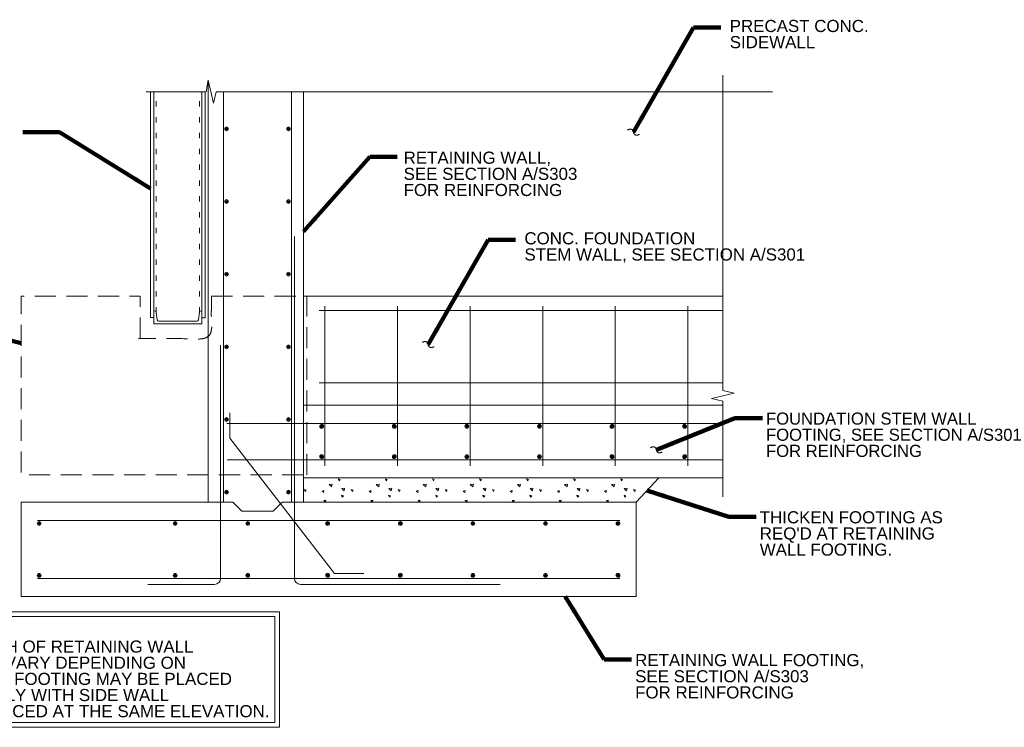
# Model space of a CAD drawing. Header units: inches. Extents: x 190401 to 201534, y 382357 to 388963.
# Tile 5 of 5: x 197399 to 201534, y 385872 to 388841. Entities that reach past the tile are written whole.
import ezdxf

# ---------------------------------------------------------------- set-up
doc = ezdxf.new("R2010")
doc.units = ezdxf.units.IN
doc.header["$MEASUREMENT"] = 0
doc.linetypes.add('DGN3', pattern=[132.8424, 88.5616, -44.2808])
doc.linetypes.add('DGN5', pattern=[66.4212, 22.1404, -44.2808])
for name, color, linetype, lineweight in [('G-ANNO-DIM', 1, 'Continuous', 0), ('G-ANNO-TEXT', 7, 'Continuous', 0), ('S-REIN-RBAR', 5, 'Continuous', 13)]:
    doc.layers.add(name, color=color, linetype=linetype, lineweight=lineweight)
doc.layers.add('S-FNDN-FTNG', color=7, linetype='Continuous', lineweight=13, true_color=0x5a4800)
doc.styles.add("3 4 1'-0", font='arial.ttf', dxfattribs={"height": 50.8})
doc.dimstyles.new('1 20', dxfattribs={"dimtxt": 50.8, "dimasz": 76.2, "dimexe": 25.4, "dimexo": 25.4, "dimgap": 25.4, "dimtad": 1, "dimdec": 0, "dimzin": 11, "dimdsep": 46, "dimtxsty": "3 4 1'-0", "dimblk1": 'OBLIQUE', "dimblk2": 'OBLIQUE', "dimsah": 1, "dimcen": 0, "dimadec": 4, "dimazin": 3, "dimtfac": 1, "dimtdec": 0, "dimtix": 1, "dimtofl": 0, "dimtmove": 0, "dimatfit": 3, "dimfxl": 1, "dimtolj": 1, "dimtzin": 0, "dimarcsym": 0})

# ---------------------------------------------------------------- blocks, each defined once
blk = doc.blocks.new('REINFDOT1')
for radius in [0.0794, 0.0476, 0.0159]:
    blk.add_circle((0, 0), radius)
blk = doc.blocks.new('REINF. DOT60')
at = {"layer": 'S-REIN-RBAR', "xscale": 100, "yscale": 100, "zscale": 100, "rotation": 90.00000000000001}
blk.add_blockref('REINFDOT1', (927.9, 624.6), dxfattribs=at)
blk = doc.blocks.new('REINF. DOT61')
at = {"layer": 'S-REIN-RBAR', "xscale": 100, "yscale": 100, "zscale": 100, "rotation": 90.00000000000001}
blk.add_blockref('REINFDOT1', (927.9, 624.6), dxfattribs=at)
blk = doc.blocks.new('REINF. DOT62')
at = {"layer": 'S-REIN-RBAR', "xscale": 100, "yscale": 100, "zscale": 100, "rotation": 90.00000000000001}
blk.add_blockref('REINFDOT1', (927.9, 624.6), dxfattribs=at)
blk = doc.blocks.new('REINF. DOT63')
at = {"layer": 'S-REIN-RBAR', "xscale": 100, "yscale": 100, "zscale": 100, "rotation": 90.00000000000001}
blk.add_blockref('REINFDOT1', (927.9, 624.6), dxfattribs=at)
blk = doc.blocks.new('REINF. DOT64')
at = {"layer": 'S-REIN-RBAR', "xscale": 100, "yscale": 100, "zscale": 100, "rotation": 90.00000000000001}
blk.add_blockref('REINFDOT1', (927.9, 624.6), dxfattribs=at)
blk = doc.blocks.new('REINF. DOT65')
at = {"layer": 'S-REIN-RBAR', "xscale": 100, "yscale": 100, "zscale": 100, "rotation": 90.00000000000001}
blk.add_blockref('REINFDOT1', (927.9, 624.6), dxfattribs=at)
blk = doc.blocks.new('REINF. DOT66')
at = {"layer": 'S-REIN-RBAR', "extrusion": (0, 0, -1), "xscale": 100, "yscale": 100, "zscale": -100, "rotation": 270}
blk.add_blockref('REINFDOT1', (-927.9, -624.6), dxfattribs=at)
blk = doc.blocks.new('REINF. DOT67')
at = {"layer": 'S-REIN-RBAR', "extrusion": (0, 0, -1), "xscale": 100, "yscale": 100, "zscale": -100, "rotation": 270}
blk.add_blockref('REINFDOT1', (-927.9, -624.6), dxfattribs=at)
blk = doc.blocks.new('REINF. DOT68')
at = {"layer": 'S-REIN-RBAR', "extrusion": (0, 0, -1), "xscale": 100, "yscale": 100, "zscale": -100, "rotation": 270}
blk.add_blockref('REINFDOT1', (-927.9, -624.6), dxfattribs=at)
blk = doc.blocks.new('REINF. DOT69')
at = {"layer": 'S-REIN-RBAR', "extrusion": (0, 0, -1), "xscale": 100, "yscale": 100, "zscale": -100, "rotation": 270}
blk.add_blockref('REINFDOT1', (-927.9, -624.6), dxfattribs=at)
blk = doc.blocks.new('REINF. DOT70')
at = {"layer": 'S-REIN-RBAR', "extrusion": (0, 0, -1), "xscale": 100, "yscale": 100, "zscale": -100, "rotation": 270}
blk.add_blockref('REINFDOT1', (-927.9, -624.6), dxfattribs=at)
blk = doc.blocks.new('REINF. DOT71')
at = {"layer": 'S-REIN-RBAR', "extrusion": (0, 0, -1), "xscale": 100, "yscale": 100, "zscale": -100, "rotation": 270}
blk.add_blockref('REINFDOT1', (-927.9, -624.6), dxfattribs=at)
blk = doc.blocks.new('REINF. DOT72')
at = {"layer": 'S-REIN-RBAR', "xscale": 100, "yscale": 100, "zscale": 100, "rotation": 90.00000000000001}
blk.add_blockref('REINFDOT1', (927.9, 624.6), dxfattribs=at)
blk = doc.blocks.new('REINF. DOT73')
at = {"layer": 'S-REIN-RBAR', "extrusion": (0, 0, -1), "xscale": 100, "yscale": 100, "zscale": -100, "rotation": 270}
blk.add_blockref('REINFDOT1', (-927.9, -624.6), dxfattribs=at)
blk = doc.blocks.new('REINF. DOT74')
at = {"layer": 'S-REIN-RBAR', "xscale": 100, "yscale": 100, "zscale": 100, "rotation": 90.00000000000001}
blk.add_blockref('REINFDOT1', (927.9, 624.6), dxfattribs=at)
blk = doc.blocks.new('REINF. DOT75')
at = {"layer": 'S-REIN-RBAR', "extrusion": (0, 0, -1), "xscale": 100, "yscale": 100, "zscale": -100, "rotation": 270}
blk.add_blockref('REINFDOT1', (-927.9, -624.6), dxfattribs=at)
blk = doc.blocks.new('REINF. DOT76')
at = {"layer": 'S-REIN-RBAR', "extrusion": (0, 0, -1), "xscale": 100, "yscale": 100, "zscale": -100, "rotation": 270}
blk.add_blockref('REINFDOT1', (-927.9, -624.6), dxfattribs=at)
blk = doc.blocks.new('REINF. DOT77')
at = {"layer": 'S-REIN-RBAR', "xscale": 100, "yscale": 100, "zscale": 100, "rotation": 270}
blk.add_blockref('REINFDOT1', (-927.9, -624.6), dxfattribs=at)
blk = doc.blocks.new('REINF. DOT78')
at = {"layer": 'S-REIN-RBAR', "xscale": 100, "yscale": 100, "zscale": 100, "rotation": 270}
blk.add_blockref('REINFDOT1', (-927.9, -624.6), dxfattribs=at)
blk = doc.blocks.new('REINF. DOT79')
at = {"layer": 'S-REIN-RBAR', "extrusion": (0, 0, -1), "xscale": 100, "yscale": 100, "zscale": -100, "rotation": 270}
blk.add_blockref('REINFDOT1', (-927.9, -624.6), dxfattribs=at)
blk = doc.blocks.new('REINF. DOT80')
at = {"layer": 'S-REIN-RBAR', "extrusion": (0, 0, -1), "xscale": 100, "yscale": 100, "zscale": -100, "rotation": 270}
blk.add_blockref('REINFDOT1', (-927.9, -624.6), dxfattribs=at)
blk = doc.blocks.new('REINF. DOT81')
at = {"layer": 'S-REIN-RBAR', "xscale": 100, "yscale": 100, "zscale": 100, "rotation": 270}
blk.add_blockref('REINFDOT1', (-927.9, -624.6), dxfattribs=at)
blk = doc.blocks.new('REINF. DOT82')
at = {"layer": 'S-REIN-RBAR', "xscale": 100, "yscale": 100, "zscale": 100, "rotation": 270}
blk.add_blockref('REINFDOT1', (-927.9, -624.6), dxfattribs=at)
blk = doc.blocks.new('REINF. DOT83')
at = {"layer": 'S-REIN-RBAR', "xscale": 100, "yscale": 100, "zscale": 100, "rotation": 270}
blk.add_blockref('REINFDOT1', (-927.9, -624.6), dxfattribs=at)
blk = doc.blocks.new('REINF. DOT84')
at = {"layer": 'S-REIN-RBAR', "extrusion": (0, 0, -1), "xscale": 100, "yscale": 100, "zscale": -100, "rotation": 90.00000000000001}
blk.add_blockref('REINFDOT1', (927.9, 624.6), dxfattribs=at)
blk = doc.blocks.new('REINF. DOT85')
at = {"layer": 'S-REIN-RBAR', "extrusion": (0, 0, -1), "xscale": 100, "yscale": 100, "zscale": -100, "rotation": 90.00000000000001}
blk.add_blockref('REINFDOT1', (927.9, 624.6), dxfattribs=at)
blk = doc.blocks.new('REINF. DOT86')
at = {"layer": 'S-REIN-RBAR', "xscale": 100, "yscale": 100, "zscale": 100, "rotation": 270}
blk.add_blockref('REINFDOT1', (-927.9, -624.6), dxfattribs=at)
blk = doc.blocks.new('REINF. DOT87')
at = {"layer": 'S-REIN-RBAR', "xscale": 100, "yscale": 100, "zscale": 100, "rotation": 270}
blk.add_blockref('REINFDOT1', (-927.9, -624.6), dxfattribs=at)
blk = doc.blocks.new('REINF. DOT88')
at = {"layer": 'S-REIN-RBAR', "xscale": 100, "yscale": 100, "zscale": 100, "rotation": 270}
blk.add_blockref('REINFDOT1', (-927.9, -624.6), dxfattribs=at)
blk = doc.blocks.new('REINF. DOT89')
at = {"layer": 'S-REIN-RBAR', "extrusion": (0, 0, -1), "xscale": 100, "yscale": 100, "zscale": -100, "rotation": 90.00000000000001}
blk.add_blockref('REINFDOT1', (927.9, 624.6), dxfattribs=at)
blk = doc.blocks.new('REINF. DOT90')
at = {"layer": 'S-REIN-RBAR', "extrusion": (0, 0, -1), "xscale": 100, "yscale": 100, "zscale": -100, "rotation": 90.00000000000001}
blk.add_blockref('REINFDOT1', (927.9, 624.6), dxfattribs=at)
blk = doc.blocks.new('REINF. DOT91')
at = {"layer": 'S-REIN-RBAR', "xscale": 100, "yscale": 100, "zscale": 100, "rotation": 270}
blk.add_blockref('REINFDOT1', (-927.9, -624.6), dxfattribs=at)
blk = doc.blocks.new('REINF. DOT92')
at = {"layer": 'S-REIN-RBAR', "xscale": 100, "yscale": 100, "zscale": 100, "rotation": 270}
blk.add_blockref('REINFDOT1', (-927.9, -624.6), dxfattribs=at)
blk = doc.blocks.new('REINF. DOT93')
at = {"layer": 'S-REIN-RBAR', "extrusion": (0, 0, -1), "xscale": 100, "yscale": 100, "zscale": -100, "rotation": 90.00000000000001}
blk.add_blockref('REINFDOT1', (927.9, 624.6), dxfattribs=at)
blk = doc.blocks.new('REINF. DOT94')
at = {"layer": 'S-REIN-RBAR', "extrusion": (0, 0, -1), "xscale": 100, "yscale": 100, "zscale": -100, "rotation": 90.00000000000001}
blk.add_blockref('REINFDOT1', (927.9, 624.6), dxfattribs=at)
blk = doc.blocks.new('REINF. DOT95')
at = {"layer": 'S-REIN-RBAR', "xscale": 100, "yscale": 100, "zscale": 100, "rotation": 270}
blk.add_blockref('REINFDOT1', (-927.9, -624.6), dxfattribs=at)
blk = doc.blocks.new('_Oblique')
at = {"color": 0, "linetype": 'ByBlock', "lineweight": -2}
blk.add_line((-0.5, -0.5), (0.5, 0.5), dxfattribs=at)
blk = doc.blocks.new('REINF. DOT96')
at = {"layer": 'S-REIN-RBAR', "xscale": 100, "yscale": 100, "zscale": 100, "rotation": 270}
blk.add_blockref('REINFDOT1', (-927.9, -624.6), dxfattribs=at)
blk = doc.blocks.new('REINF. DOT104')
at = {"layer": 'S-REIN-RBAR', "extrusion": (0, 0, -1), "xscale": 100, "yscale": 100, "zscale": -100, "rotation": 270}
blk.add_blockref('REINFDOT1', (-927.9, -624.6), dxfattribs=at)
blk = doc.blocks.new('REINF. DOT105')
at = {"layer": 'S-REIN-RBAR', "extrusion": (0, 0, -1), "xscale": 100, "yscale": 100, "zscale": -100, "rotation": 270}
blk.add_blockref('REINFDOT1', (-927.9, -624.6), dxfattribs=at)
blk = doc.blocks.new('REINF. DOT106')
at = {"layer": 'S-REIN-RBAR', "extrusion": (0, 0, -1), "xscale": 100, "yscale": 100, "zscale": -100, "rotation": 270}
blk.add_blockref('REINFDOT1', (-927.9, -624.6), dxfattribs=at)
blk = doc.blocks.new('AnonymousCell9')
at = {"layer": 'G-ANNO-TEXT', "linetype": 'DGN3'}
for p, q in [((199.7, 374.8, 44.7), (599.8, 374.8, 44.7)), ((599.8, -374.8, -44.7), (599.8, 374.8, -44.7))]:
    blk.add_line(p, q, dxfattribs=at)
at = {"layer": 'G-ANNO-TEXT', "linetype": 'DGN3', "elevation": -44.7, "flags": 128}
blk.add_lwpolyline([(-100.1, 197), (-100.1, 374.8), (-599.8, 374.8), (-599.8, -374.8), (599.8, -374.8)], dxfattribs=at)
at = {"layer": 'G-ANNO-TEXT', "linetype": 'DGN3'}
blk.add_open_spline([(199.7, 374.8, -44.7), (199.7, 374.8, -44.7), (199.7, 197, -44.7), (-100.1, 197, -44.7), (-100.1, 197, -44.7)], degree=1, dxfattribs=at)

msp = doc.modelspace()

# ---------------------------------------------------------------- hatches: boundary and pattern name
at = {"layer": 'G-ANNO-TEXT'}
h = msp.add_hatch(dxfattribs=at)
h.set_pattern_fill('DGN_CONCRETE4', color=256, style=0, pattern_type=2)
h.set_pattern_definition([(136.6029, (200264.391, 386817.131), (-988.42, 915.915), [9.522, -1894.923]), (139.6022, (200256.484, 386726.194), (-790.736, 654.225), [9.085, -1807.9516]), (140.397, (200169.503, 386799.467), (-197.684, 130.845), [10.263, -1016.028]), (82.8241, (200256.484, 386726.194), (197.684, 1439.295), [7.913, -1574.623]), (82.8241, (200264.391, 386817.131), (197.684, 1439.295), [7.913, -1574.623]), (90, (200169.5, 386799.47), (-197.684, 1e-14), [7.85, -122.994]), (193.9396, (200257.472, 386734.044), (-593.052, -130.845), [8.147, -1621.312]), (189.3957, (200265.38, 386824.982), (-197.684, 1e-06), [8.015, -793.474]), (189.3957, (200169.503, 386807.318), (-197.684, 1e-06), [8.015, -793.474]), (137.9313, (200290.09, 386749.746), (-593.052003, 523.379998), [14.6464, -2914.628]), (135.206, (200144.79, 386732.736), (-197.684, 261.69), [13.928, -543.207]), (185.81434, (200292.067, 386760.868), (-1186.104, -130.845), [12.916, -2570.2656]), (186.2951, (200146.77, 386743.858), (-988.42, -130.845), [11.933, -1181.366]), (79.9213, (200290.09, 386749.746), (197.68401, 1046.76), [11.296, -2247.933]), (79.9213, (200144.792, 386732.736), (197.68401, 1046.76), [11.296, -2247.933]), (113.3481, (200321.72, 386774.606), (-197.684, 392.535), [9.976, -987.629]), (114.9323, (200229.796, 386806.009), (-197.684, 392.535), [9.379, -1866.418]), (114.9323, (200178.399, 386730.119), (-197.684, 392.535), [9.379, -1866.418]), (107.9393, (200136.885, 386836.758), (-395.36799, 1177.605), [9.627, -1915.811]), (58.8542, (200321.72, 386774.606), (197.684, 392.535), [7.644, -756.768]), (56.1195, (200178.399, 386730.12), (593.052, 915.915), [7.092, -1411.3636]), (56.1195, (200229.796, 386806.01), (593.052, 915.915), [7.092, -1411.3636]), (52.932, (200136.885, 386836.76), (197.684, 130.845), [8.199, -319.765]), (161.6883, (200182.35, 386736.01), (-197.684, -9e-07), [8.329, -408.128]), (161.6883, (200325.673, 386781.15), (-197.684, -9e-07), [8.329, -408.128]), (161.6883, (200233.75, 386811.9), (-197.684, -9e-07), [8.329, -408.128]), (161.6883, (200141.83, 386843.3), (-197.684, -9e-07), [8.329, -408.128])])
h.paths.add_polyline_path([(198591, 386919), (198591, 386816.6), (199988, 386816.6), (200082.2, 386919)])

# ---------------------------------------------------------------- linework, layer by layer
at = {"layer": 'G-ANNO-DIM', "extrusion": (0, 0, -1), "flags": 128}
for points in [[(-196766.3, 386356.8), (-198490.4, 386356.8), (-198490.4, 385872.3), (-196766.3, 385872.3), (-196766.3, 386356.8)], [(-196786.3, 386336.8), (-198470.4, 386336.8), (-198470.4, 385892.3), (-196786.3, 385892.3), (-196786.3, 386336.8)]]:
    msp.add_lwpolyline(points, dxfattribs=at)
at = {"layer": 'G-ANNO-TEXT'}
for p, q in [((197962.9, 387592.4, -89.4), (197962.9, 388539.1, -89.4)), ((198163.4, 387590.5, -89.4), (198163.4, 388539.1, -89.4)), ((198178.4, 387590.5, -89.4), (198178.4, 388539.1, -89.4)), ((197962.9, 387592.4, -89.4), (197948.2, 387592.4, -89.4)), ((198178.4, 387590.5, -89.4), (198163.7, 387590.5, -89.4))]:
    msp.add_line(p, q, dxfattribs=at)
at = {"layer": 'G-ANNO-TEXT', "linetype": 'DGN5'}
for p, q in [((197971.7, 387613.3, -89.4), (197971.7, 388539.1, -89.4)), ((198154.6, 387613.3, -89.4), (198154.6, 388539.1, -89.4))]:
    msp.add_line(p, q, dxfattribs=at)
at = {"layer": 'G-ANNO-TEXT', "flags": 128}
for points, elevation in [([(200560.5, 388539.1), (198285.1, 388539.1), (198223.5, 388539.1), (198212.5, 388490.9), (198190.6, 388587.4), (198181.6, 388539.1), (197929.7, 388539.1)], 89.4), ([(200351.6, 386839.4), (200351.6, 387241.2), (200351.6, 387241.2), (200303.4, 387252.2), (200399.8, 387274.1), (200351.6, 387285.1), (200351.6, 388608.1)], 89.4), ([(198591, 386919), (198591, 386816.6), (199988, 386816.6), (200082.2, 386919), (198591, 386919)], 71.5)]:
    msp.add_lwpolyline(points, dxfattribs=dict(at, elevation=elevation))
at = {"layer": 'G-ANNO-TEXT', "elevation": -89.4, "flags": 128}
msp.add_lwpolyline([(197976.1, 387582.5), (197971.7, 387613.3), (197971.7, 387613.3, 0.373441), (197964.1, 387619.8), (197964.1, 387619.8), (197962.9, 387619.8), (197962.9, 387565.1), (198163.3, 387565.1), (198163.3, 387619.8), (198162.1, 387619.8), (198162.1, 387619.8, 0.373441), (198154.6, 387613.3), (198154.6, 387613.3), (198150.2, 387582.5), (198150.2, 387582.5, -0.366699), (198142.7, 387576.2), (198142.7, 387576.2), (197983.6, 387576.2), (197983.6, 387576.2, -0.366699), (197976.1, 387582.5)], format="xyb", dxfattribs=at)
at = {"layer": 'G-ANNO-TEXT'}
for points, degree in [([(197948.2, 388539.1, -89.4), (197948.2, 387592.4, -89.4)], 1), ([(199952, 388377.9), (199970.8, 388389.7), (199976.4, 388369.2)], 2), ([(200000.8, 388360.5), (199981.9, 388348.7), (199976.4, 388369.2)], 2), ([(199089.8, 387487), (199108.6, 387498.7), (199114.2, 387478.3)], 2), ([(199138.6, 387469.5), (199119.7, 387457.8), (199114.2, 387478.3)], 2), ([(200048.1, 387045.3), (200067, 387057.1), (200072.5, 387036.6)], 2), ([(200096.9, 387027.9), (200078.1, 387016.1), (200072.5, 387036.6)], 2)]:
    msp.add_open_spline(points, degree=degree, dxfattribs=at)
at = {"layer": 'S-FNDN-FTNG'}
for p, q in [((198191, 386816.6, 89.4), (198190.6, 388587.4, 89.4)), ((198591, 387681, 89.4), (200351.6, 387681, 89.4)), ((198591, 387223.8, 89.4), (200351.6, 387223.8, 89.4)), ((198591, 386919, 89.4), (200351.6, 386919, 89.4)), ((198331.4, 386778.8, 89.4), (198293.5, 386816.6, 89.4)), ((198464, 386778.8, 89.4), (198501.8, 386816.6, 89.4)), ((198331.4, 386778.8, 89.4), (198464, 386778.8, 89.4))]:
    msp.add_line(p, q, dxfattribs=at)
at = {"layer": 'S-FNDN-FTNG', "extrusion": (-1.26726e-14, 0, -1), "elevation": -89.4, "flags": 128}
msp.add_lwpolyline([(-198501.8, 386816.6), (-199988, 386816.6), (-199988, 386421), (-197404.5, 386421), (-197404.5, 386816.6), (-198293.5, 386816.6)], dxfattribs=at)
at = {"layer": 'S-FNDN-FTNG'}
msp.add_open_spline([(198591, 388539.1, 89.4), (198591, 386816.6, 89.4)], degree=1, dxfattribs=at)
at = {"layer": 'S-REIN-RBAR'}
for p, q in [((198255.2, 386816.6, 89.4), (198255.2, 388539.1, 89.4)), ((198540.2, 386816.6, 89.4), (198540.2, 388539.1, 89.4)), ((198552.9, 386497.2, 89.4), (198552.9, 387931.2, 89.4)), ((200351.6, 387621.8, 83.6), (198656.1, 387621.8)), ((198680.8, 387638.7), (198680.8, 386969.6)), ((198985.6, 387638.7), (198985.6, 386969.6)), ((199290.4, 387638.7), (199290.4, 386969.6)), ((199595.2, 387638.7), (199595.2, 386969.6)), ((199900, 387638.7), (199900, 386969.6)), ((200204.8, 387638.7), (200204.8, 386969.6)), ((198242.5, 386497.2, 89.4), (198242.5, 387476.2, 89.4)), ((200351.6, 387317, 83.6), (198656.1, 387317)), ((200351.6, 387147.6, 89.4), (198269.3, 387147.6, 89.4)), ((200351.6, 386995.2, 89.4), (198269.6, 386995.2, 89.4)), ((199988, 386816.6), (200082.2, 386919, 89.4)), ((197473.1, 386740.4, 89.4), (199919.8, 386740.4, 89.4)), ((197473.1, 386497.2, 89.4), (199919.8, 386497.2, 89.4)), ((197937.7, 386471.8, 89.4), (198217.1, 386471.8, 89.4)), ((199416.5, 386471.8, 89.4), (198578.3, 386471.8, 89.4))]:
    msp.add_line(p, q, dxfattribs=at)
at = {"layer": 'S-REIN-RBAR', "flags": 128}
msp.add_lwpolyline([(198281.8, 387192.4), (198281.8, 387085.7), (198720.6, 386517.4), (198843.9, 386517.4)], dxfattribs=at)
at = {"layer": 'S-REIN-RBAR'}
msp.add_arc((198217.1, 386497.2, 89.4), 25.4, 270, 0, dxfattribs=at)
at = {"layer": 'S-REIN-RBAR', "extrusion": (0, 0, -1)}
msp.add_arc((-198578.3, 386497.2, -89.4), 25.4, 270, 0, dxfattribs=at)

# ---------------------------------------------------------------- block references
at = {"color": 7, "linetype": 'Continuous', "lineweight": 0}
for name, p in [('REINF. DOT105', (197339.9, 389007.7, 89.4)), ('REINF. DOT96', (199455.4, 389007.7, 89.4)), ('REINF. DOT104', (197339.9, 388702.9, 89.4)), ('REINF. DOT83', (199455.4, 388702.9, 89.4)), ('REINF. DOT106', (197339.9, 388398.1, 89.4)), ('REINF. DOT82', (199455.4, 388398.1, 89.4)), ('REINF. DOT80', (197339.9, 388093.3, 89.4)), ('REINF. DOT81', (199455.4, 388093.3, 89.4)), ('REINF. DOT79', (197339.9, 387788.5, 89.4)), ('REINF. DOT78', (199455.4, 387788.5, 89.4)), ('REINF. DOT87', (199595.1, 387759.5, 89.4)), ('REINF. DOT86', (199899.9, 387759.5, 89.4)), ('REINF. DOT88', (200204.7, 387759.5, 89.4)), ('REINF. DOT91', (200509.5, 387759.5, 89.4)), ('REINF. DOT92', (200814.3, 387759.5, 89.4)), ('REINF. DOT95', (201119.1, 387759.5, 89.4)), ('REINF. DOT84', (199595.1, 386383.3, 89.4)), ('REINF. DOT85', (199899.9, 386383.3, 89.4)), ('REINF. DOT89', (200204.7, 386383.3, 89.4)), ('REINF. DOT90', (200509.5, 386383.3, 89.4)), ('REINF. DOT93', (200814.3, 386383.3, 89.4)), ('REINF. DOT94', (201119.1, 386383.3, 89.4)), ('REINF. DOT76', (197339.9, 387483.7, 89.4)), ('REINF. DOT77', (199455.4, 387483.7, 89.4)), ('REINF. DOT66', (196552.8, 387352.3, 89.4)), ('REINF. DOT67', (197124, 387352.3, 89.4)), ('REINF. DOT68', (197428.8, 387352.3, 89.4)), ('REINF. DOT69', (197764.6, 387352.3, 89.4)), ('REINF. DOT70', (198069.4, 387352.3, 89.4)), ('REINF. DOT73', (198374.2, 387352.3, 89.4)), ('REINF. DOT75', (198679, 387352.3, 89.4)), ('REINF. DOT71', (198983.8, 387352.3, 89.4)), ('REINF. DOT60', (196552.8, 385885.4, 89.4)), ('REINF. DOT61', (197124, 385885.4, 89.4)), ('REINF. DOT62', (197428.8, 385885.4, 89.4)), ('REINF. DOT63', (197764.6, 385885.4, 89.4)), ('REINF. DOT64', (198069.4, 385885.4, 89.4)), ('REINF. DOT72', (198374.2, 385885.4, 89.4)), ('REINF. DOT74', (198679, 385885.4, 89.4)), ('REINF. DOT65', (198983.8, 385885.4, 89.4))]:
    msp.add_blockref(name, p, dxfattribs=at)
at = {"color": 7, "linetype": 'DGN3', "lineweight": 0}
msp.add_blockref('AnonymousCell9', (198004.3, 387306.2, 0), dxfattribs=at)

# ---------------------------------------------------------------- texts
at = {"layer": 'G-ANNO-TEXT', "color": 7, "char_height": 50.8, "attachment_point": 1, "line_spacing_factor": 0.8, "style": "3 4 1'-0"}
for s, insert in [('PRECAST CONC.\\PSIDEWALL', (200380.6, 388840.3, -178.8)), ('RETAINING WALL, \\PSEE SECTION A/S303\\PFOR REINFORCING', (199011.2, 388287.7, -178.8)), ('CONC. FOUNDATION\\PSTEM WALL, SEE SECTION A/S301', (199518.4, 387949.4, -178.8)), ('FOUNDATION STEM WALL \\PFOOTING, SEE SECTION A/S301\\PFOR REINFORCING', (200532.9, 387193, -89.4)), ("THICKEN FOOTING AS\\PREQ'D AT RETAINING\\PWALL FOOTING.", (200506.6, 386778.8, -89.4)), ('NOTE:\\PFOOTING DEPTH OF RETAINING WALL\\PFOOTING WILL VARY DEPENDING ON \\PPROJECT SITE.  FOOTING MAY BE PLACED\\PMONOLITHICALLY WITH SIDE WALL\\PFOOTING IF PLACED AT THE SAME ELEVATION.', (196807.9, 386304.1, -89.4)), ('RETAINING WALL FOOTING, \\PSEE SECTION A/S303\\PFOR REINFORCING', (199983.4, 386179.6, -89.4))]:
    msp.add_mtext(s, dxfattribs=dict(at, insert=insert))

# ---------------------------------------------------------------- leaders
at = {"layer": 'G-ANNO-TEXT'}
for points in [[(199976.4, 388369.2), (200228.4, 388809.2), (200343.5, 388809.2)], [(197948.2, 388133.5, -268.2), (197565.6, 388368.8, -268.2), (197412, 388368.8, -268.2)], [(198591, 387952.3), (198869.3, 388265.2), (198984.5, 388265.2)], [(199114.2, 387478.3), (199366.2, 387918.2), (199481.3, 387918.2)], [(197404.5, 387484.3, -268.2), (197127.4, 387551.3, -268.2), (197004.8, 387551.3, -268.2)], [(200072.5, 387036.6, 89.4), (200402.7, 387169.9, 89.4), (200517.8, 387169.9, 89.4)], [(200033.1, 386865.7, 89.4), (200376.4, 386755.8, 89.4), (200491.5, 386755.8, 89.4)], [(199690.1, 386421, 89.4), (199853.2, 386156.5, 89.4), (199968.3, 386156.5, 89.4)]]:
    msp.add_leader(points, dimstyle='1 20', override={"dimscale": 1, "dimtxt": 50.8, "dimasz": 76.2, "dimgap": 25.4, "dimtad": 1, "dimclrd": 0, "dimlwd": 65534}, dxfattribs=at)

doc.saveas('drawing.dxf')
